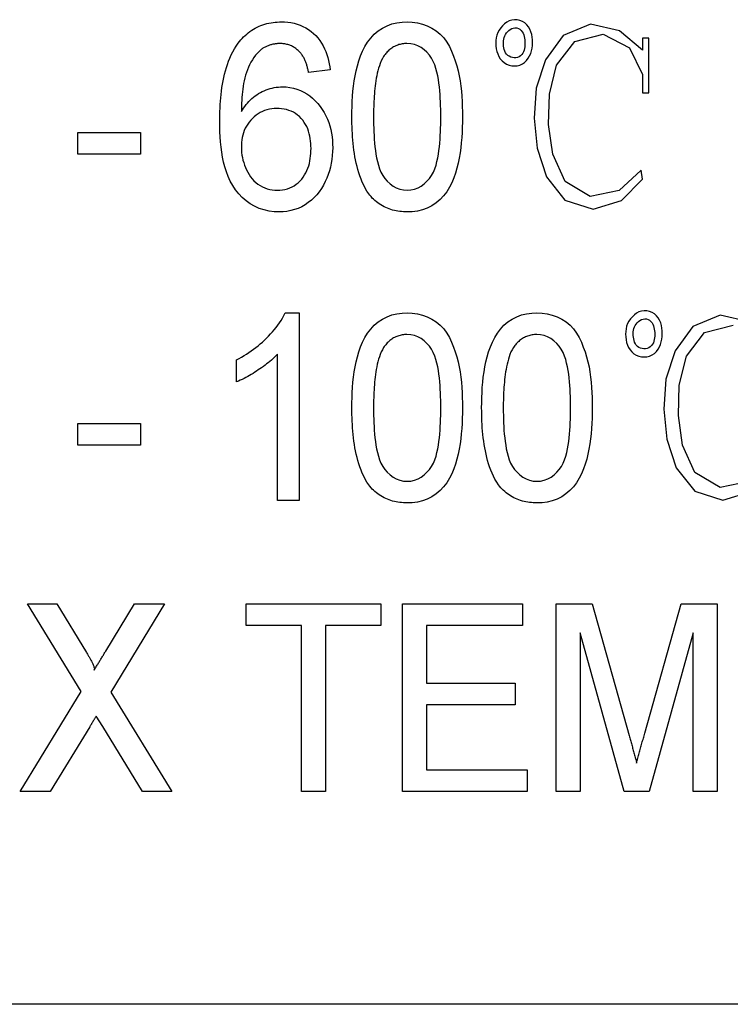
# Model space of a CAD drawing. Header units: millimetres. Extents: x 44 to 3730, y 84 to 339.
# Tile 6 of 15: x 322.39 to 328.08, y 317.72 to 325.59. Entities that reach past the tile are written whole.
import ezdxf

# ---------------------------------------------------------------- set-up
doc = ezdxf.new("R2010")
doc.units = ezdxf.units.MM
doc.layers.add('DETAIL', color=2, linetype='Continuous')

msp = doc.modelspace()

# ---------------------------------------------------------------- linework, layer by layer
at = {"layer": 'DETAIL'}
for p, q in [((327.4252, 325.442), (327.3735, 325.442)), ((327.3735, 325.442), (327.3735, 325.3446)), ((327.4252, 325.0039), (327.4252, 325.442)), ((324.8756, 325.1863), (324.7025, 325.167)), ((327.3735, 325.1499), (327.3735, 325.0039)), ((327.3735, 325.0039), (327.4252, 325.0039)), ((322.8564, 324.6863), (323.3564, 324.6863)), ((322.8564, 324.5132), (322.8564, 324.6863)), ((323.3564, 324.6863), (323.3564, 324.5132)), ((323.3564, 324.5132), (322.8564, 324.5132)), ((324.5141, 323.244), (324.6256, 323.244)), ((324.6256, 323.244), (324.6256, 321.744)), ((324.1256, 322.6917), (324.1256, 322.869)), ((324.4525, 321.744), (324.4525, 322.9128)), ((322.8564, 322.3593), (323.3564, 322.3593)), ((322.8564, 322.1863), (322.8564, 322.3593)), ((323.3564, 322.3593), (323.3564, 322.1863)), ((323.3564, 322.1863), (322.8564, 322.1863)), ((324.6256, 321.744), (324.4525, 321.744)), ((322.8819, 320.2169), (322.4525, 320.917)), ((322.4525, 320.917), (322.6863, 320.917)), ((322.6863, 320.917), (322.9249, 320.5276)), ((323.079, 320.5402), (323.3086, 320.917)), ((323.5487, 320.917), (323.119, 320.2115)), ((323.3086, 320.917), (323.5487, 320.917)), ((324.2025, 320.744), (324.2025, 320.917)), ((324.2025, 320.917), (325.2794, 320.917)), ((325.2794, 320.917), (325.2794, 320.744)), ((325.4525, 320.917), (326.414, 320.917)), ((325.4525, 319.417), (325.4525, 320.917)), ((326.414, 320.917), (326.414, 320.744)), ((326.6833, 320.917), (326.9708, 320.917)), ((326.6833, 319.417), (326.6833, 320.917)), ((326.9708, 320.917), (327.2677, 319.8644)), ((327.3924, 319.8825), (327.6845, 320.917)), ((327.6845, 320.917), (327.9717, 320.917)), ((327.9717, 320.917), (327.9717, 319.417)), ((324.6448, 320.744), (324.2025, 320.744)), ((324.6448, 319.417), (324.6448, 320.744)), ((325.2794, 320.744), (324.8371, 320.744)), ((324.8371, 320.744), (324.8371, 319.417)), ((326.414, 320.744), (325.6448, 320.744)), ((325.6448, 320.744), (325.6448, 320.2824)), ((327.2278, 319.417), (326.8756, 320.6863)), ((326.8756, 320.6863), (326.8756, 319.417)), ((327.7794, 320.6863), (327.427, 319.417)), ((327.7794, 319.417), (327.7794, 320.6863)), ((325.6448, 320.2824), (326.3564, 320.2824)), ((326.3564, 320.2824), (326.3564, 320.1093)), ((322.3948, 319.417), (322.8819, 320.2169)), ((323.119, 320.2115), (323.6064, 319.417)), ((326.3564, 320.1093), (325.6448, 320.1093)), ((325.6448, 320.1093), (325.6448, 319.5901)), ((323.0541, 319.9363), (323.0024, 320.0201)), ((322.9507, 319.9351), (322.6349, 319.417)), ((323.3726, 319.417), (323.0541, 319.9363)), ((325.6448, 319.5901), (326.4525, 319.5901)), ((326.4525, 319.5901), (326.4525, 319.417)), ((322.6349, 319.417), (322.3948, 319.417)), ((323.6064, 319.417), (323.3726, 319.417)), ((324.8371, 319.417), (324.6448, 319.417)), ((326.4525, 319.417), (325.4525, 319.417)), ((326.8756, 319.417), (326.6833, 319.417)), ((327.427, 319.417), (327.2278, 319.417)), ((327.9717, 319.417), (327.7794, 319.417)), ((368.356, 317.7157), (317.0326, 317.7157))]:
    msp.add_line(p, q, dxfattribs=at)
at = {"layer": 'DETAIL', "flags": 128}
for points in [[(324.1385, 325.4005), (324.149, 325.4135), (324.1597, 325.4264), (324.1707, 325.4389), (324.1823, 325.451), (324.1944, 325.4626), (324.2069, 325.4737), (324.2198, 325.4843), (324.2331, 325.4945), (324.2469, 325.504), (324.261, 325.5129), (324.2756, 325.5212), (324.2905, 325.5288), (324.3057, 325.5357), (324.3212, 325.5421), (324.3369, 325.5478), (324.3528, 325.5529), (324.3689, 325.5574), (324.3852, 325.5611), (324.4017, 325.5643), (324.4182, 325.5667), (324.4349, 325.5685), (324.4515, 325.5696), (324.4682, 325.5703), (324.485, 325.5709)], [(324.485, 325.5709), (324.5103, 325.5702), (324.5355, 325.5684), (324.5606, 325.5649), (324.5854, 325.5598), (324.6098, 325.5532), (324.6338, 325.545), (324.657, 325.535), (324.6795, 325.5232), (324.701, 325.5099), (324.7215, 325.4951), (324.7408, 325.4787), (324.7589, 325.4609), (324.7757, 325.4421), (324.7913, 325.4221), (324.8054, 325.4011), (324.8182, 325.3792), (324.8297, 325.3567), (324.8398, 325.3334), (324.8485, 325.3097), (324.8561, 325.2855), (324.8626, 325.2611), (324.8679, 325.2363), (324.872, 325.2113), (324.8756, 325.1863)], [(325.0487, 324.8107), (325.0492, 324.852), (325.05, 324.8932), (325.0516, 324.9345), (325.0541, 324.9757), (325.0575, 325.0169), (325.0619, 325.0579), (325.0674, 325.0988), (325.0743, 325.1396), (325.0825, 325.18), (325.0924, 325.2201), (325.1044, 325.2596), (325.1182, 325.2986), (325.1342, 325.3366), (325.153, 325.3734), (325.1747, 325.4085), (325.1993, 325.4417), (325.2272, 325.4721), (325.2585, 325.499), (325.2928, 325.5219), (325.3297, 325.5405), (325.3686, 325.5543), (325.4088, 325.5638), (325.4497, 325.5693), (325.491, 325.5709)], [(325.491, 325.5709), (325.5322, 325.569), (325.5732, 325.5636), (325.6133, 325.5538), (325.6522, 325.5399), (325.6893, 325.5218), (325.7241, 325.4995), (325.7558, 325.473), (325.784, 325.4428), (325.8084, 325.4095), (325.8289, 325.3737), (325.8466, 325.3363), (325.8622, 325.2981), (325.876, 325.2592), (325.888, 325.2197), (325.8988, 325.1798), (325.908, 325.1395), (325.9151, 325.0989), (325.9208, 325.058), (325.9251, 325.0169), (325.9283, 324.9757), (325.9307, 324.9345), (325.9321, 324.8932), (325.9329, 324.852), (325.9333, 324.8107)], [(326.4603, 325.2797), (326.4713, 325.2987), (326.4798, 325.3189), (326.4861, 325.3399), (326.4905, 325.3614), (326.4932, 325.3832), (326.4943, 325.4051), (326.4939, 325.4271), (326.4918, 325.4489), (326.4877, 325.4705), (326.4814, 325.4915), (326.4729, 325.5117), (326.462, 325.5307), (326.4483, 325.5479), (326.4317, 325.5623), (326.4129, 325.5736), (326.3925, 325.5817), (326.3712, 325.5868), (326.3493, 325.5885), (326.3275, 325.586), (326.3069, 325.5788), (326.2878, 325.5679), (326.2705, 325.5544), (326.2546, 325.5392), (326.2398, 325.5231)], [(327.3735, 325.3446), (327.1901, 325.4987), (326.9586, 325.5524), (326.7396, 325.4621), (326.5978, 325.2687), (326.523, 325.0407), (326.5067, 324.8006), (326.5305, 324.5611), (326.6048, 324.3327), (326.7537, 324.1456), (326.9789, 324.0732), (327.2051, 324.1441), (327.3739, 324.3138), (327.3633, 324.3842), (327.1884, 324.2218), (326.9567, 324.1755), (326.7555, 324.2954), (326.6557, 324.513), (326.6227, 324.7512), (326.6289, 324.9918), (326.6871, 325.2247), (326.832, 325.4136), (327.0606, 325.4728), (327.2693, 325.3632), (327.3735, 325.1499)], [(326.2398, 325.5231), (326.2267, 325.5055), (326.2163, 325.4862), (326.2089, 325.4655), (326.204, 325.4441), (326.2014, 325.4223), (326.2008, 325.4004), (326.2018, 325.3784), (326.2044, 325.3566), (326.2089, 325.3351), (326.2155, 325.3142), (326.2246, 325.2943), (326.2364, 325.2757), (326.2507, 325.2591), (326.2674, 325.2449), (326.2861, 325.2333), (326.3064, 325.2251), (326.3278, 325.2203), (326.3497, 325.2186), (326.3716, 325.2202), (326.3929, 325.2256), (326.4128, 325.2348), (326.4308, 325.2473), (326.4467, 325.2624), (326.4603, 325.2797)], [(326.3978, 325.3001), (326.3862, 325.2928), (326.3735, 325.2874), (326.3601, 325.2842), (326.3464, 325.2836), (326.3328, 325.2855), (326.3196, 325.2896), (326.3072, 325.2956), (326.2959, 325.3034), (326.2863, 325.3133), (326.2786, 325.3247), (326.2728, 325.3372), (326.2685, 325.3502), (326.2653, 325.3636), (326.2632, 325.3772), (326.2619, 325.3909), (326.2615, 325.4046), (326.2622, 325.4183), (326.264, 325.432), (326.2671, 325.4454), (326.2717, 325.4583), (326.2779, 325.4707), (326.2855, 325.4821), (326.2946, 325.4925), (326.3046, 325.5019)], [(326.3046, 325.5019), (326.3155, 325.5102), (326.3275, 325.5171), (326.3403, 325.522), (326.3539, 325.524), (326.3677, 325.5229), (326.3808, 325.5188), (326.3928, 325.512), (326.4034, 325.5032), (326.4121, 325.4925), (326.4189, 325.4805), (326.424, 325.4677), (326.4277, 325.4545), (326.4304, 325.441), (326.4322, 325.4274), (326.4334, 325.4137), (326.4338, 325.4), (326.4335, 325.3862), (326.4324, 325.3725), (326.4304, 325.3589), (326.4273, 325.3455), (326.4227, 325.3325), (326.4164, 325.3203), (326.4081, 325.3094), (326.3978, 325.3001)], [(323.991, 324.7731), (323.9913, 324.8004), (323.9918, 324.8277), (323.9925, 324.8549), (323.9936, 324.8822), (323.9951, 324.9095), (323.997, 324.9367), (323.9993, 324.9639), (324.002, 324.991), (324.0052, 325.0181), (324.0089, 325.0452), (324.0131, 325.0721), (324.0179, 325.099), (324.0234, 325.1257), (324.0295, 325.1523), (324.0363, 325.1787), (324.0438, 325.205), (324.0521, 325.231), (324.0613, 325.2567), (324.0714, 325.282), (324.0825, 325.307), (324.0947, 325.3314), (324.1083, 325.3551), (324.1231, 325.378), (324.1385, 325.4005)], [(324.4738, 325.3978), (324.4673, 325.3976), (324.4607, 325.3973), (324.4542, 325.3969), (324.4476, 325.3965), (324.4411, 325.3959), (324.4346, 325.3951), (324.4281, 325.3941), (324.4217, 325.3929), (324.4153, 325.3915), (324.4089, 325.39), (324.4025, 325.3883), (324.3962, 325.3865), (324.39, 325.3845), (324.3837, 325.3824), (324.3776, 325.3801), (324.3715, 325.3777), (324.3655, 325.3751), (324.3595, 325.3724), (324.3537, 325.3695), (324.3479, 325.3664), (324.3421, 325.3632), (324.3364, 325.36), (324.3308, 325.3567), (324.3251, 325.3533)], [(324.6397, 325.3209), (324.6343, 325.3266), (324.6289, 325.3323), (324.6233, 325.3379), (324.6176, 325.3432), (324.6116, 325.3484), (324.6055, 325.3533), (324.5992, 325.3581), (324.5928, 325.3626), (324.5862, 325.3669), (324.5794, 325.3709), (324.5725, 325.3747), (324.5655, 325.3782), (324.5583, 325.3814), (324.5509, 325.3843), (324.5435, 325.3869), (324.536, 325.3892), (324.5284, 325.3913), (324.5207, 325.3931), (324.513, 325.3946), (324.5052, 325.3958), (324.4974, 325.3966), (324.4896, 325.3972), (324.4817, 325.3976), (324.4738, 325.3978)], [(325.4892, 325.3978), (325.4799, 325.3975), (325.4706, 325.3971), (325.4614, 325.3963), (325.4522, 325.3951), (325.4431, 325.3934), (325.4341, 325.3913), (325.4252, 325.3888), (325.4164, 325.3859), (325.4077, 325.3826), (325.3992, 325.3789), (325.3909, 325.3749), (325.3828, 325.3704), (325.3748, 325.3657), (325.367, 325.3606), (325.3595, 325.3552), (325.3522, 325.3495), (325.3451, 325.3435), (325.3383, 325.3373), (325.3317, 325.3307), (325.3254, 325.3239), (325.3194, 325.3169), (325.3136, 325.3097), (325.3079, 325.3024), (325.3023, 325.295)], [(325.7602, 324.8113), (325.76, 324.8412), (325.7596, 324.8712), (325.7588, 324.9012), (325.7577, 324.9311), (325.7561, 324.9611), (325.7542, 324.991), (325.7519, 325.0209), (325.7489, 325.0507), (325.7451, 325.0804), (325.7406, 325.1101), (325.7353, 325.1396), (325.7289, 325.1689), (325.7211, 325.1978), (325.7118, 325.2264), (325.7003, 325.254), (325.6859, 325.2803), (325.6687, 325.3049), (325.6491, 325.3276), (325.6274, 325.3483), (325.6031, 325.3657), (325.5767, 325.3801), (325.5485, 325.3901), (325.5191, 325.3959), (325.4892, 325.3978)], [(324.3251, 325.3533), (324.3085, 325.338), (324.2927, 325.3219), (324.2782, 325.3046), (324.265, 325.2864), (324.2526, 325.2674), (324.2411, 325.248), (324.2305, 325.2282), (324.2207, 325.2078), (324.2119, 325.187), (324.204, 325.1659), (324.1972, 325.1444), (324.1913, 325.1226), (324.1861, 325.1007), (324.1817, 325.0785), (324.178, 325.0563), (324.1749, 325.034), (324.1723, 325.0115), (324.1701, 324.9891), (324.1683, 324.9666), (324.1668, 324.9441), (324.1658, 324.9216), (324.165, 324.899), (324.1645, 324.8765), (324.164, 324.8539)], [(324.7025, 325.167), (324.7009, 325.1738), (324.6993, 325.1807), (324.6977, 325.1874), (324.6961, 325.1942), (324.6944, 325.201), (324.6926, 325.2078), (324.6907, 325.2145), (324.6888, 325.2212), (324.6867, 325.2279), (324.6845, 325.2345), (324.6823, 325.2411), (324.6799, 325.2477), (324.6774, 325.2542), (324.6748, 325.2607), (324.6721, 325.2672), (324.6693, 325.2736), (324.6662, 325.2799), (324.663, 325.2861), (324.6596, 325.2922), (324.6559, 325.2981), (324.652, 325.3039), (324.648, 325.3096), (324.6439, 325.3153), (324.6397, 325.3209)], [(325.3023, 325.295), (325.2924, 325.2769), (325.2832, 325.2584), (325.2753, 325.2394), (325.2685, 325.2199), (325.2624, 325.2001), (325.2569, 325.1802), (325.252, 325.1602), (325.2477, 325.14), (325.2438, 325.1197), (325.2404, 325.0994), (325.2374, 325.0789), (325.2348, 325.0585), (325.2324, 325.038), (325.2304, 325.0174), (325.2286, 324.9968), (325.227, 324.9763), (325.2257, 324.9557), (325.2245, 324.9351), (325.2236, 324.9144), (325.2229, 324.8938), (325.2224, 324.8732), (325.2221, 324.8525), (325.2219, 324.8319), (325.2217, 324.8113)], [(324.164, 324.8539), (324.1732, 324.868), (324.1825, 324.882), (324.1921, 324.8957), (324.2022, 324.9091), (324.2129, 324.922), (324.2241, 324.9345), (324.2359, 324.9465), (324.2482, 324.9579), (324.2611, 324.9687), (324.2743, 324.9789), (324.2881, 324.9886), (324.3022, 324.9976), (324.3168, 325.006), (324.3317, 325.0137), (324.3469, 325.0207), (324.3625, 325.027), (324.3783, 325.0326), (324.3943, 325.0376), (324.4105, 325.0419), (324.4269, 325.0455), (324.4435, 325.0483), (324.4601, 325.05), (324.4769, 325.051), (324.4937, 325.0516)], [(324.4937, 325.0516), (324.523, 325.0505), (324.5521, 325.0474), (324.5809, 325.0416), (324.609, 325.0334), (324.6364, 325.023), (324.6628, 325.0102), (324.6879, 324.9951), (324.712, 324.9784), (324.7346, 324.9598), (324.7558, 324.9395), (324.7758, 324.918), (324.7943, 324.8953), (324.8113, 324.8714), (324.8269, 324.8466), (324.8408, 324.8208), (324.8529, 324.7941), (324.8632, 324.7666), (324.872, 324.7387), (324.8794, 324.7103), (324.8853, 324.6816), (324.8897, 324.6526), (324.8926, 324.6234), (324.8941, 324.5942), (324.8948, 324.5649)], [(324.4462, 324.8786), (324.4267, 324.878), (324.4072, 324.8762), (324.388, 324.8729), (324.369, 324.8683), (324.3504, 324.8623), (324.3323, 324.855), (324.3147, 324.8463), (324.298, 324.8362), (324.282, 324.825), (324.2668, 324.8128), (324.2525, 324.7995), (324.2391, 324.7853), (324.2266, 324.7702), (324.2151, 324.7544), (324.2049, 324.7378), (324.1957, 324.7205), (324.1877, 324.7027), (324.1811, 324.6843), (324.1758, 324.6655), (324.1714, 324.6465), (324.1679, 324.6272), (324.1657, 324.6078), (324.1645, 324.5883), (324.164, 324.5688)], [(324.7217, 324.5589), (324.7213, 324.5788), (324.7203, 324.5986), (324.7185, 324.6185), (324.7159, 324.6382), (324.7124, 324.6578), (324.7077, 324.6771), (324.702, 324.6962), (324.6953, 324.715), (324.6874, 324.7332), (324.6781, 324.7508), (324.6676, 324.7677), (324.656, 324.7839), (324.6432, 324.7992), (324.6292, 324.8133), (324.614, 324.8261), (324.5978, 324.8377), (324.5807, 324.8479), (324.5627, 324.8565), (324.5441, 324.8636), (324.5251, 324.8692), (324.5056, 324.8735), (324.4859, 324.8765), (324.4661, 324.8781), (324.4462, 324.8786)], [(324.4663, 324.0516), (324.4258, 324.0534), (324.3854, 324.0584), (324.3458, 324.0673), (324.3072, 324.0799), (324.2701, 324.0964), (324.2349, 324.1166), (324.2019, 324.1404), (324.1713, 324.1671), (324.1431, 324.1963), (324.1175, 324.2279), (324.0947, 324.2615), (324.0752, 324.2971), (324.0586, 324.3342), (324.0443, 324.3722), (324.0322, 324.411), (324.0221, 324.4503), (324.0138, 324.4901), (324.0072, 324.5302), (324.0019, 324.5704), (323.9978, 324.6108), (323.9946, 324.6513), (323.9926, 324.6919), (323.9915, 324.7325), (323.991, 324.7731)], [(325.183, 324.1962), (325.1688, 324.2187), (325.1553, 324.2415), (325.1429, 324.265), (325.1318, 324.2892), (325.1218, 324.3138), (325.1126, 324.3388), (325.1043, 324.364), (325.0968, 324.3895), (325.0899, 324.4152), (325.0837, 324.441), (325.0782, 324.467), (325.0733, 324.4931), (325.0689, 324.5194), (325.065, 324.5456), (325.0617, 324.572), (325.0587, 324.5984), (325.0562, 324.6249), (325.0541, 324.6514), (325.0523, 324.6779), (325.051, 324.7044), (325.05, 324.731), (325.0494, 324.7575), (325.049, 324.7841), (325.0487, 324.8107)], [(325.2217, 324.8113), (325.222, 324.7814), (325.2224, 324.7515), (325.223, 324.7216), (325.2241, 324.6917), (325.2256, 324.6619), (325.2275, 324.632), (325.2298, 324.6022), (325.2328, 324.5725), (325.2365, 324.5428), (325.241, 324.5132), (325.2462, 324.4838), (325.2525, 324.4546), (325.2603, 324.4257), (325.2695, 324.3972), (325.2808, 324.3696), (325.2953, 324.3434), (325.3126, 324.319), (325.3322, 324.2964), (325.3539, 324.2759), (325.3778, 324.2579), (325.4039, 324.2434), (325.4319, 324.2329), (325.4611, 324.2268), (325.491, 324.2247)], [(325.491, 324.2247), (325.5208, 324.2268), (325.55, 324.2329), (325.5779, 324.2437), (325.6041, 324.258), (325.6281, 324.2758), (325.6497, 324.2965), (325.6693, 324.3191), (325.6866, 324.3435), (325.7009, 324.3697), (325.7125, 324.3973), (325.7218, 324.4257), (325.7294, 324.4546), (325.7356, 324.4839), (325.7409, 324.5133), (325.7454, 324.5428), (325.7491, 324.5725), (325.7521, 324.6022), (325.7545, 324.632), (325.7564, 324.6619), (325.7578, 324.6917), (325.7589, 324.7216), (325.7596, 324.7515), (325.76, 324.7814), (325.7602, 324.8113)], [(325.9333, 324.8107), (325.9328, 324.7694), (325.9319, 324.7282), (325.9303, 324.6869), (325.9278, 324.6458), (325.9243, 324.6046), (325.9199, 324.5636), (325.9143, 324.5227), (325.9075, 324.4821), (325.8993, 324.4416), (325.8894, 324.4016), (325.8778, 324.362), (325.8639, 324.3232), (325.8477, 324.2852), (325.8289, 324.2485), (325.8073, 324.2133), (325.7826, 324.1803), (325.7547, 324.1499), (325.7234, 324.1231), (325.6891, 324.1002), (325.6521, 324.0819), (325.6133, 324.068), (325.5731, 324.0586), (325.5322, 324.0532), (325.491, 324.0516)], [(324.164, 324.5688), (324.1648, 324.5479), (324.1661, 324.527), (324.1687, 324.5063), (324.1724, 324.4858), (324.1771, 324.4654), (324.1827, 324.4453), (324.1894, 324.4255), (324.1972, 324.4061), (324.2059, 324.3871), (324.2155, 324.3686), (324.2261, 324.3505), (324.2378, 324.3332), (324.2506, 324.3167), (324.2647, 324.3013), (324.28, 324.287), (324.2963, 324.274), (324.3137, 324.2623), (324.3319, 324.2521), (324.3509, 324.2434), (324.3706, 324.2364), (324.3908, 324.2311), (324.4114, 324.2275), (324.4322, 324.2256), (324.4531, 324.2247)], [(324.4531, 324.2247), (324.4732, 324.2255), (324.4932, 324.2275), (324.5129, 324.231), (324.5324, 324.2361), (324.5513, 324.2429), (324.5695, 324.2513), (324.587, 324.2611), (324.6036, 324.2724), (324.6191, 324.2852), (324.6336, 324.2992), (324.6469, 324.3142), (324.6592, 324.3301), (324.6702, 324.3469), (324.6801, 324.3644), (324.6889, 324.3824), (324.6965, 324.401), (324.7029, 324.42), (324.7083, 324.4394), (324.7126, 324.459), (324.716, 324.4788), (324.7186, 324.4987), (324.7204, 324.5187), (324.7213, 324.5388), (324.7217, 324.5589)], [(324.8948, 324.5649), (324.8937, 324.5337), (324.8918, 324.5027), (324.8885, 324.4717), (324.8835, 324.441), (324.8769, 324.4105), (324.8687, 324.3805), (324.859, 324.3509), (324.8478, 324.3219), (324.8351, 324.2934), (324.8209, 324.2657), (324.805, 324.239), (324.7874, 324.2133), (324.768, 324.1889), (324.747, 324.1659), (324.7243, 324.1447), (324.6998, 324.1255), (324.6739, 324.1082), (324.6467, 324.0931), (324.6184, 324.0801), (324.5891, 324.0697), (324.559, 324.0616), (324.5284, 324.0558), (324.4974, 324.0526), (324.4663, 324.0516)], [(325.491, 324.0516), (325.4763, 324.0521), (325.4616, 324.0528), (325.4469, 324.0537), (325.4322, 324.0552), (325.4176, 324.0571), (325.4031, 324.0597), (325.3887, 324.0628), (325.3745, 324.0664), (325.3604, 324.0706), (325.3464, 324.0753), (325.3326, 324.0804), (325.3191, 324.0862), (325.3058, 324.0926), (325.2929, 324.0996), (325.2803, 324.1072), (325.268, 324.1154), (325.256, 324.124), (325.2444, 324.133), (325.2331, 324.1424), (325.2221, 324.1523), (325.2117, 324.1627), (325.2018, 324.1735), (325.1923, 324.1848), (325.183, 324.1962)], [(327.4987, 322.9528), (327.5098, 322.9718), (327.5183, 322.992), (327.5246, 323.013), (327.5289, 323.0345), (327.5316, 323.0563), (327.5328, 323.0782), (327.5323, 323.1001), (327.5302, 323.122), (327.5262, 323.1435), (327.5199, 323.1646), (327.5114, 323.1848), (327.5004, 323.2038), (327.4867, 323.2209), (327.4702, 323.2354), (327.4514, 323.2467), (327.431, 323.2548), (327.4096, 323.2599), (327.3878, 323.2615), (327.366, 323.2591), (327.3453, 323.2518), (327.3262, 323.241), (327.309, 323.2275), (327.2931, 323.2123), (327.2782, 323.1962)], [(324.1256, 322.869), (324.1456, 322.88), (324.1656, 322.8912), (324.1853, 322.9027), (324.2048, 322.9147), (324.224, 322.9272), (324.2428, 322.9401), (324.2614, 322.9535), (324.2796, 322.9673), (324.2975, 322.9816), (324.315, 322.9962), (324.3322, 323.0113), (324.3491, 323.0268), (324.3656, 323.0426), (324.3817, 323.0588), (324.3975, 323.0754), (324.4128, 323.0924), (324.4276, 323.1098), (324.442, 323.1276), (324.4559, 323.1458), (324.4692, 323.1644), (324.4818, 323.1835), (324.4933, 323.2032), (324.504, 323.2234), (324.5141, 323.244)], [(325.0487, 322.4837), (325.0492, 322.525), (325.05, 322.5663), (325.0516, 322.6076), (325.0541, 322.6488), (325.0575, 322.6899), (325.0619, 322.731), (325.0674, 322.7719), (325.0743, 322.8126), (325.0825, 322.8531), (325.0924, 322.8932), (325.1044, 322.9327), (325.1182, 322.9716), (325.1342, 323.0097), (325.153, 323.0464), (325.1747, 323.0816), (325.1993, 323.1148), (325.2272, 323.1451), (325.2585, 323.172), (325.2928, 323.195), (325.3297, 323.2135), (325.3686, 323.2273), (325.4088, 323.2369), (325.4497, 323.2424), (325.491, 323.244)], [(325.491, 323.244), (325.5322, 323.242), (325.5732, 323.2366), (325.6133, 323.2269), (325.6522, 323.213), (325.6893, 323.1949), (325.7241, 323.1725), (325.7558, 323.1461), (325.784, 323.1159), (325.8084, 323.0826), (325.8289, 323.0467), (325.8466, 323.0094), (325.8622, 322.9712), (325.876, 322.9322), (325.888, 322.8928), (325.8988, 322.8529), (325.908, 322.8126), (325.9151, 322.7719), (325.9208, 322.731), (325.9251, 322.69), (325.9283, 322.6488), (325.9307, 322.6076), (325.9321, 322.5663), (325.9329, 322.525), (325.9333, 322.4837)], [(326.0871, 322.4837), (326.0876, 322.525), (326.0885, 322.5663), (326.09, 322.6076), (326.0925, 322.6488), (326.096, 322.6899), (326.1004, 322.731), (326.1059, 322.7719), (326.1128, 322.8126), (326.121, 322.8531), (326.1309, 322.8932), (326.1428, 322.9327), (326.1566, 322.9716), (326.1727, 323.0097), (326.1915, 323.0464), (326.2131, 323.0816), (326.2377, 323.1148), (326.2657, 323.1451), (326.297, 323.172), (326.3313, 323.195), (326.3682, 323.2135), (326.4071, 323.2273), (326.4473, 323.2369), (326.4882, 323.2424), (326.5294, 323.244)], [(326.5294, 323.244), (326.5707, 323.242), (326.6116, 323.2366), (326.6518, 323.2269), (326.6907, 323.213), (326.7278, 323.1949), (326.7625, 323.1725), (326.7942, 323.1461), (326.8225, 323.1159), (326.8468, 323.0826), (326.8674, 323.0467), (326.885, 323.0094), (326.9007, 322.9712), (326.9144, 322.9322), (326.9265, 322.8928), (326.9372, 322.8529), (326.9465, 322.8126), (326.9535, 322.7719), (326.9593, 322.731), (326.9636, 322.69), (326.9668, 322.6488), (326.9692, 322.6076), (326.9706, 322.5663), (326.9713, 322.525), (326.9717, 322.4837)], [(327.2782, 323.1962), (327.2651, 323.1785), (327.2548, 323.1592), (327.2473, 323.1386), (327.2424, 323.1172), (327.2398, 323.0954), (327.2393, 323.0734), (327.2403, 323.0515), (327.2428, 323.0297), (327.2473, 323.0082), (327.254, 322.9873), (327.2631, 322.9673), (327.2748, 322.9488), (327.2892, 322.9322), (327.3059, 322.9179), (327.3245, 322.9064), (327.3449, 322.8982), (327.3663, 322.8934), (327.3882, 322.8917), (327.4101, 322.8932), (327.4313, 322.8986), (327.4512, 322.9079), (327.4693, 322.9204), (327.4852, 322.9355), (327.4987, 322.9528)], [(327.3431, 323.175), (327.354, 323.1833), (327.3659, 323.1902), (327.3788, 323.1951), (327.3924, 323.1971), (327.4061, 323.196), (327.4193, 323.1919), (327.4313, 323.1851), (327.4418, 323.1762), (327.4505, 323.1656), (327.4573, 323.1536), (327.4624, 323.1408), (327.4661, 323.1276), (327.4688, 323.1141), (327.4707, 323.1005), (327.4718, 323.0868), (327.4723, 323.073), (327.472, 323.0593), (327.4709, 323.0456), (327.4689, 323.032), (327.4657, 323.0186), (327.4612, 323.0056), (327.4549, 322.9934), (327.4465, 322.9825), (327.4363, 322.9732)], [(328.2286, 323.1718), (327.997, 323.2254), (327.778, 323.1351), (327.6363, 322.9418), (327.5615, 322.7137), (327.5452, 322.4737), (327.5689, 322.2342), (327.6432, 322.0058), (327.7922, 321.8187), (328.0174, 321.7463), (328.2436, 321.8172)], [(327.4363, 322.9732), (327.4247, 322.9659), (327.412, 322.9605), (327.3986, 322.9573), (327.3849, 322.9567), (327.3712, 322.9586), (327.3581, 322.9627), (327.3457, 322.9686), (327.3344, 322.9765), (327.3248, 322.9864), (327.3171, 322.9978), (327.3112, 323.0102), (327.3069, 323.0233), (327.3038, 323.0367), (327.3016, 323.0503), (327.3003, 323.064), (327.3, 323.0777), (327.3006, 323.0914), (327.3025, 323.1051), (327.3056, 323.1184), (327.3102, 323.1314), (327.3163, 323.1438), (327.324, 323.1552), (327.333, 323.1655), (327.3431, 323.175)], [(328.2269, 321.8949), (327.9952, 321.8486), (327.794, 321.9685), (327.6942, 322.1861), (327.6612, 322.4243), (327.6673, 322.6649), (327.7256, 322.8978), (327.8705, 323.0867), (328.099, 323.1458)], [(325.4892, 323.0709), (325.4799, 323.0706), (325.4706, 323.0702), (325.4614, 323.0694), (325.4522, 323.0682), (325.4431, 323.0665), (325.4341, 323.0644), (325.4252, 323.0619), (325.4164, 323.059), (325.4077, 323.0557), (325.3992, 323.052), (325.3909, 323.0479), (325.3828, 323.0435), (325.3748, 323.0388), (325.367, 323.0337), (325.3595, 323.0283), (325.3522, 323.0226), (325.3451, 323.0166), (325.3383, 323.0103), (325.3317, 323.0038), (325.3254, 322.997), (325.3194, 322.99), (325.3136, 322.9828), (325.3079, 322.9755), (325.3023, 322.9681)], [(325.7602, 322.4843), (325.76, 322.5143), (325.7596, 322.5443), (325.7588, 322.5743), (325.7577, 322.6042), (325.7561, 322.6342), (325.7542, 322.6641), (325.7519, 322.694), (325.7489, 322.7238), (325.7451, 322.7535), (325.7406, 322.7832), (325.7353, 322.8127), (325.7289, 322.842), (325.7211, 322.8709), (325.7118, 322.8994), (325.7003, 322.9271), (325.6859, 322.9534), (325.6687, 322.978), (325.6491, 323.0006), (325.6274, 323.0213), (325.6031, 323.0388), (325.5767, 323.0531), (325.5485, 323.0632), (325.5191, 323.069), (325.4892, 323.0709)], [(326.5276, 323.0709), (326.5184, 323.0706), (326.5091, 323.0702), (326.4999, 323.0694), (326.4907, 323.0682), (326.4816, 323.0665), (326.4726, 323.0644), (326.4636, 323.0619), (326.4548, 323.059), (326.4462, 323.0557), (326.4377, 323.052), (326.4294, 323.0479), (326.4212, 323.0435), (326.4133, 323.0388), (326.4055, 323.0337), (326.398, 323.0283), (326.3907, 323.0226), (326.3836, 323.0166), (326.3768, 323.0103), (326.3702, 323.0038), (326.3639, 322.997), (326.3578, 322.99), (326.352, 322.9828), (326.3463, 322.9755), (326.3407, 322.9681)], [(326.7987, 322.4843), (326.7984, 322.5143), (326.798, 322.5443), (326.7973, 322.5743), (326.7962, 322.6042), (326.7946, 322.6342), (326.7927, 322.6641), (326.7903, 322.694), (326.7873, 322.7238), (326.7835, 322.7535), (326.779, 322.7832), (326.7738, 322.8127), (326.7674, 322.842), (326.7596, 322.8709), (326.7503, 322.8994), (326.7388, 322.9271), (326.7243, 322.9534), (326.7072, 322.978), (326.6876, 323.0006), (326.6659, 323.0213), (326.6415, 323.0388), (326.6152, 323.0531), (326.5869, 323.0632), (326.5575, 323.069), (326.5276, 323.0709)], [(325.3023, 322.9681), (325.2924, 322.95), (325.2832, 322.9315), (325.2753, 322.9124), (325.2685, 322.8929), (325.2624, 322.8732), (325.2569, 322.8533), (325.252, 322.8332), (325.2477, 322.8131), (325.2438, 322.7928), (325.2404, 322.7724), (325.2374, 322.752), (325.2348, 322.7315), (325.2324, 322.711), (325.2304, 322.6905), (325.2286, 322.6699), (325.227, 322.6493), (325.2257, 322.6287), (325.2245, 322.6081), (325.2236, 322.5875), (325.2229, 322.5669), (325.2224, 322.5463), (325.2221, 322.5256), (325.2219, 322.505), (325.2217, 322.4843)], [(326.3407, 322.9681), (326.3308, 322.95), (326.3217, 322.9315), (326.3138, 322.9124), (326.3069, 322.8929), (326.3008, 322.8732), (326.2954, 322.8533), (326.2905, 322.8332), (326.2862, 322.8131), (326.2823, 322.7928), (326.2789, 322.7724), (326.2759, 322.752), (326.2732, 322.7315), (326.2709, 322.711), (326.2688, 322.6905), (326.267, 322.6699), (326.2655, 322.6493), (326.2641, 322.6287), (326.263, 322.6081), (326.262, 322.5875), (326.2613, 322.5669), (326.2609, 322.5463), (326.2605, 322.5256), (326.2603, 322.505), (326.2602, 322.4843)], [(324.4525, 322.9128), (324.4409, 322.901), (324.4292, 322.8894), (324.4171, 322.878), (324.4048, 322.867), (324.3922, 322.8563), (324.3794, 322.8458), (324.3664, 322.8355), (324.3533, 322.8255), (324.34, 322.8157), (324.3265, 322.8061), (324.3128, 322.7967), (324.2991, 322.7875), (324.2853, 322.7784), (324.2714, 322.7695), (324.2574, 322.7607), (324.2432, 322.7521), (324.229, 322.7436), (324.2146, 322.7354), (324.2001, 322.7274), (324.1855, 322.7197), (324.1708, 322.7122), (324.1558, 322.7051), (324.1407, 322.6983), (324.1256, 322.6917)], [(325.183, 321.8693), (325.1688, 321.8918), (325.1553, 321.9146), (325.1429, 321.9381), (325.1318, 321.9623), (325.1218, 321.9869), (325.1126, 322.0119), (325.1043, 322.0371), (325.0968, 322.0626), (325.0899, 322.0883), (325.0837, 322.1141), (325.0782, 322.1401), (325.0733, 322.1662), (325.0689, 322.1924), (325.065, 322.2187), (325.0617, 322.2451), (325.0587, 322.2715), (325.0562, 322.2979), (325.0541, 322.3244), (325.0523, 322.3509), (325.051, 322.3775), (325.05, 322.404), (325.0494, 322.4306), (325.049, 322.4572), (325.0487, 322.4837)], [(325.2217, 322.4843), (325.222, 322.4544), (325.2224, 322.4246), (325.223, 322.3947), (325.2241, 322.3648), (325.2256, 322.3349), (325.2275, 322.3051), (325.2298, 322.2753), (325.2328, 322.2455), (325.2365, 322.2159), (325.241, 322.1863), (325.2462, 322.1568), (325.2525, 322.1276), (325.2603, 322.0988), (325.2695, 322.0703), (325.2808, 322.0426), (325.2953, 322.0165), (325.3126, 321.9921), (325.3322, 321.9695), (325.3539, 321.949), (325.3778, 321.931), (325.4039, 321.9164), (325.4319, 321.9059), (325.4611, 321.8998), (325.491, 321.8978)], [(325.491, 321.8978), (325.5208, 321.8998), (325.55, 321.906), (325.5779, 321.9167), (325.6041, 321.9311), (325.6281, 321.9489), (325.6497, 321.9696), (325.6693, 321.9922), (325.6866, 322.0165), (325.7009, 322.0428), (325.7125, 322.0704), (325.7218, 322.0988), (325.7294, 322.1277), (325.7356, 322.1569), (325.7409, 322.1864), (325.7454, 322.2159), (325.7491, 322.2456), (325.7521, 322.2753), (325.7545, 322.3051), (325.7564, 322.335), (325.7578, 322.3648), (325.7589, 322.3947), (325.7596, 322.4246), (325.76, 322.4544), (325.7602, 322.4843)], [(325.9333, 322.4837), (325.9328, 322.4425), (325.9319, 322.4012), (325.9303, 322.36), (325.9278, 322.3188), (325.9243, 322.2777), (325.9199, 322.2367), (325.9143, 322.1958), (325.9075, 322.1551), (325.8993, 322.1147), (325.8894, 322.0747), (325.8778, 322.0351), (325.8639, 321.9962), (325.8477, 321.9583), (325.8289, 321.9215), (325.8073, 321.8864), (325.7826, 321.8534), (325.7547, 321.823), (325.7234, 321.7962), (325.6891, 321.7732), (325.6521, 321.755), (325.6133, 321.7411), (325.5731, 321.7317), (325.5322, 321.7263), (325.491, 321.7247)], [(326.2214, 321.8693), (326.2073, 321.8918), (326.1937, 321.9146), (326.1814, 321.9381), (326.1703, 321.9623), (326.1603, 321.9869), (326.1511, 322.0119), (326.1428, 322.0371), (326.1352, 322.0626), (326.1284, 322.0883), (326.1222, 322.1141), (326.1167, 322.1401), (326.1117, 322.1662), (326.1074, 322.1924), (326.1035, 322.2187), (326.1001, 322.2451), (326.0972, 322.2715), (326.0946, 322.2979), (326.0925, 322.3244), (326.0908, 322.3509), (326.0894, 322.3775), (326.0885, 322.404), (326.0879, 322.4306), (326.0874, 322.4572), (326.0871, 322.4837)], [(326.2602, 322.4843), (326.2604, 322.4544), (326.2608, 322.4246), (326.2615, 322.3947), (326.2626, 322.3648), (326.264, 322.3349), (326.2659, 322.3051), (326.2683, 322.2753), (326.2713, 322.2455), (326.275, 322.2159), (326.2794, 322.1863), (326.2846, 322.1568), (326.2909, 322.1276), (326.2987, 322.0988), (326.308, 322.0703), (326.3193, 322.0426), (326.3337, 322.0165), (326.351, 321.9921), (326.3706, 321.9695), (326.3924, 321.949), (326.4163, 321.931), (326.4424, 321.9164), (326.4704, 321.9059), (326.4996, 321.8998), (326.5294, 321.8978)], [(326.5294, 321.8978), (326.5593, 321.8998), (326.5885, 321.906), (326.6164, 321.9167), (326.6426, 321.9311), (326.6666, 321.9489), (326.6882, 321.9696), (326.7077, 321.9922), (326.7251, 322.0165), (326.7394, 322.0428), (326.7509, 322.0704), (326.7602, 322.0988), (326.7678, 322.1277), (326.7741, 322.1569), (326.7793, 322.1864), (326.7838, 322.2159), (326.7876, 322.2456), (326.7906, 322.2753), (326.7929, 322.3051), (326.7948, 322.335), (326.7963, 322.3648), (326.7974, 322.3947), (326.798, 322.4246), (326.7984, 322.4544), (326.7987, 322.4843)], [(326.9717, 322.4837), (326.9712, 322.4425), (326.9704, 322.4012), (326.9688, 322.36), (326.9662, 322.3188), (326.9627, 322.2777), (326.9583, 322.2367), (326.9528, 322.1958), (326.946, 322.1551), (326.9377, 322.1147), (326.9279, 322.0747), (326.9162, 322.0351), (326.9023, 321.9962), (326.8861, 321.9583), (326.8674, 321.9215), (326.8458, 321.8864), (326.8211, 321.8534), (326.7932, 321.823), (326.7618, 321.7962), (326.7276, 321.7732), (326.6906, 321.755), (326.6517, 321.7411), (326.6116, 321.7317), (326.5707, 321.7263), (326.5294, 321.7247)], [(325.491, 321.7247), (325.4763, 321.7252), (325.4616, 321.7259), (325.4469, 321.7268), (325.4322, 321.7282), (325.4176, 321.7302), (325.4031, 321.7327), (325.3887, 321.7358), (325.3745, 321.7395), (325.3604, 321.7437), (325.3464, 321.7483), (325.3326, 321.7535), (325.3191, 321.7593), (325.3058, 321.7657), (325.2929, 321.7727), (325.2803, 321.7803), (325.268, 321.7884), (325.256, 321.797), (325.2444, 321.8061), (325.2331, 321.8155), (325.2221, 321.8254), (325.2117, 321.8357), (325.2018, 321.8466), (325.1923, 321.8578), (325.183, 321.8693)], [(326.5294, 321.7247), (326.5147, 321.7252), (326.5, 321.7259), (326.4853, 321.7268), (326.4707, 321.7282), (326.4561, 321.7302), (326.4416, 321.7327), (326.4272, 321.7358), (326.4129, 321.7395), (326.3988, 321.7437), (326.3849, 321.7483), (326.3711, 321.7535), (326.3575, 321.7593), (326.3443, 321.7657), (326.3313, 321.7727), (326.3187, 321.7803), (326.3064, 321.7884), (326.2945, 321.797), (326.2829, 321.8061), (326.2715, 321.8155), (326.2606, 321.8254), (326.2502, 321.8357), (326.2403, 321.8466), (326.2308, 321.8578), (326.2214, 321.8693)], [(322.9249, 320.5276), (322.9282, 320.5221), (322.9316, 320.5165), (322.9349, 320.511), (322.9382, 320.5055), (322.9415, 320.4999), (322.9448, 320.4943), (322.948, 320.4887), (322.9512, 320.4831), (322.9544, 320.4774), (322.9576, 320.4718), (322.9607, 320.4661), (322.9638, 320.4605), (322.9667, 320.4547), (322.9696, 320.4489), (322.9723, 320.443), (322.9749, 320.4371), (322.9775, 320.4312), (322.9801, 320.4252), (322.9825, 320.4193), (322.9846, 320.4132), (322.9864, 320.407), (322.9878, 320.4005), (322.9879, 320.3941), (322.9862, 320.3879)], [(322.9862, 320.3879), (322.99, 320.3943), (322.9938, 320.4006), (322.9976, 320.407), (323.0015, 320.4134), (323.0053, 320.4197), (323.0092, 320.4261), (323.0131, 320.4324), (323.017, 320.4387), (323.0209, 320.445), (323.0248, 320.4514), (323.0287, 320.4577), (323.0326, 320.464), (323.0365, 320.4704), (323.0404, 320.4767), (323.0442, 320.4831), (323.0481, 320.4894), (323.0519, 320.4958), (323.0558, 320.5022), (323.0597, 320.5085), (323.0635, 320.5148), (323.0674, 320.5212), (323.0713, 320.5275), (323.0751, 320.5339), (323.079, 320.5402)], [(323.0024, 320.0201), (323.0002, 320.0166), (322.9981, 320.013), (322.9959, 320.0095), (322.9937, 320.006), (322.9916, 320.0024), (322.9894, 319.9989), (322.9872, 319.9953), (322.9851, 319.9918), (322.9829, 319.9883), (322.9808, 319.9847), (322.9786, 319.9812), (322.9765, 319.9776), (322.9744, 319.9741), (322.9722, 319.9705), (322.9701, 319.967), (322.9679, 319.9634), (322.9658, 319.9599), (322.9636, 319.9563), (322.9615, 319.9528), (322.9593, 319.9492), (322.9572, 319.9457), (322.955, 319.9422), (322.9529, 319.9386), (322.9507, 319.9351)], [(327.3275, 319.6442), (327.33, 319.6542), (327.3326, 319.6641), (327.3351, 319.6741), (327.3377, 319.6841), (327.3404, 319.694), (327.3432, 319.7039), (327.3459, 319.7138), (327.3486, 319.7238), (327.3512, 319.7337), (327.3538, 319.7437), (327.3565, 319.7536), (327.3594, 319.7635), (327.3622, 319.7734), (327.3649, 319.7833), (327.3676, 319.7933), (327.3702, 319.8032), (327.3729, 319.8131), (327.3756, 319.8231), (327.3784, 319.833), (327.3812, 319.8429), (327.384, 319.8528), (327.3868, 319.8627), (327.3896, 319.8726), (327.3924, 319.8825)], [(327.2677, 319.8644), (327.2703, 319.8553), (327.2728, 319.8461), (327.2754, 319.837), (327.2779, 319.8278), (327.2804, 319.8186), (327.2828, 319.8094), (327.2853, 319.8002), (327.2878, 319.7911), (327.2904, 319.7819), (327.293, 319.7728), (327.2956, 319.7636), (327.2981, 319.7545), (327.3006, 319.7453), (327.3031, 319.7361), (327.3055, 319.7269), (327.3079, 319.7177), (327.3103, 319.7085), (327.3128, 319.6993), (327.3154, 319.6902), (327.3179, 319.681), (327.3203, 319.6718), (327.3227, 319.6626), (327.3251, 319.6534), (327.3275, 319.6442)]]:
    msp.add_lwpolyline(points, dxfattribs=at)

doc.saveas('drawing.dxf')
